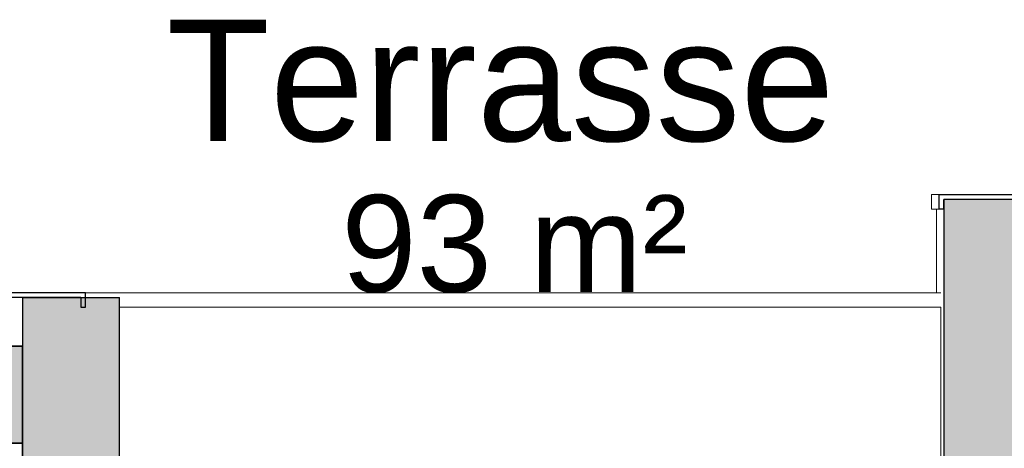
# Model space of a CAD drawing. Header units: millimetres. Extents: x -48837 to 98707, y -908 to 19261.
# Tile 102 of 143: x -38242 to -36212, y 3643 to 4526. Entities that reach past the tile are written whole.
import ezdxf

# ---------------------------------------------------------------- set-up
doc = ezdxf.new("R2010")
doc.units = ezdxf.units.MM
for name, color, linetype, lineweight in [('A-AREA-IDEN', 2, 'Continuous', 9), ('A-FLOR', 192, 'Continuous', 9), ('A-FLOR-PATT', 8, 'Continuous', 35), ('A-GENM', 13, 'Continuous', 9), ('A-GLAZ', 151, 'Continuous', 9), ('A-WALL', 113, 'Continuous', 9), ('I-WALL', 2, 'Continuous', 9)]:
    doc.layers.add(name, color=color, linetype=linetype, lineweight=lineweight)
doc.styles.add('Arial_1', font='arial.ttf', dxfattribs={"height": 200})
doc.styles.add('Arial_B', font='txt', dxfattribs={"height": 250})

# ---------------------------------------------------------------- blocks, each defined once
blk = doc.blocks.new('Skydome Long - type 1-1325392-Coupe 1')
at = {"layer": 'A-GLAZ'}
blk.add_ellipse((-37183.8, 2698.8), major_axis=(0, 893.9), ratio=1, start_param=5.642373, end_param=7.027406, dxfattribs=at)
blk = doc.blocks.new('Accrotère R_1 - Accrotère R_1-1333940-Coupe 1')
at = {"layer": 'A-GENM'}
for p, q in [((-36361.5, 4135.3), (-36361.5, 4165.3)), ((-36361.5, 4165.3), (-36346.6, 4165.3)), ((-36346.6, 4135.3), (-36361.5, 4135.3)), ((-38106.6, 3963.3), (-36342.4, 3963.3)), ((-36342.4, 3933.3), (-38036.6, 3933.3))]:
    blk.add_line(p, q, dxfattribs=at)
at = {"layer": 'A-GENM', "lineweight": 25}
for p, q in [((-36346.6, 4165.3), (-36129.7, 4165.3)), ((-36346.6, 4165.3), (-36346.6, 4135.3)), ((-36136.6, 4155.3), (-36336.6, 4155.3)), ((-36336.6, 4135.3), (-36336.6, 4155.3)), ((-36336.6, 4135.3), (-36346.6, 4135.3)), ((-38106.6, 3963.3), (-38323.5, 3963.3)), ((-38106.6, 3933.3), (-38106.6, 3963.3)), ((-38116.6, 3953.3), (-38316.6, 3953.3)), ((-38116.6, 3953.3), (-38116.6, 3933.3)), ((-38116.6, 3933.3), (-38106.6, 3933.3))]:
    blk.add_line(p, q, dxfattribs=at)

msp = doc.modelspace()

# ---------------------------------------------------------------- hatches: boundary and pattern name
at = {"layer": 'A-FLOR-PATT'}
msp.add_hatch(color=7, dxfattribs=at).paths.add_polyline_path([(-41711.952, 3653.308), (-38236.593, 3653.308), (-38236.593, 3853.308), (-45831.845, 3853.308), (-45831.845, 3653.308), (-45274.609, 3653.308)])
at = {"layer": 'A-WALL'}
for points in [[(-36136.592, 3703.308), (-36136.592, 4155.316), (-36336.593, 4155.316), (-36336.593, 3703.308)], [(-36036.592, 253.308), (-36036.592, 3703.308), (-36336.593, 3703.308), (-36336.593, 253.308)]]:
    msp.add_hatch(color=7, dxfattribs=at).paths.add_polyline_path(points)
h = msp.add_hatch(color=7, dxfattribs=at)
h.paths.add_polyline_path([(-38149.295, 2518.308), (-38036.593, 2518.308), (-38036.593, 2883.664), (-38236.593, 2873.182), (-38236.593, 2518.308)])
h.paths.add_polyline_path([(-38236.593, 3073.457), (-38036.593, 3083.938), (-38036.593, 3953.308), (-38236.593, 3953.308), (-38236.593, 3225.2)])

# ---------------------------------------------------------------- linework, layer by layer
at = {"layer": 'A-FLOR', "lineweight": 35}
for p, q in [((-38236.593, 3853.308), (-45831.845, 3853.308)), ((-38236.593, 3653.308), (-38236.593, 3853.308)), ((-45831.845, 3653.308), (-38236.593, 3653.308))]:
    msp.add_line(p, q, dxfattribs=at)
at = {"layer": 'A-WALL', "lineweight": 25}
for p, q in [((-36336.593, 4155.316), (-36336.593, 253.308)), ((-36136.592, 4155.316), (-36336.593, 4155.316)), ((-38236.593, 3953.308), (-38236.593, 3073.457)), ((-38236.593, 3953.308), (-38036.593, 3953.308)), ((-38036.593, 3083.938), (-38036.593, 3953.308))]:
    msp.add_line(p, q, dxfattribs=at)
at = {"layer": 'A-WALL'}
msp.add_line((-36351.463, 4135.316), (-36351.463, 3963.308), dxfattribs=at)
at = {"layer": 'I-WALL'}
for p, q in [((-36342.554, 3198.066), (-36342.554, 3933.308)), ((-38237.45, 3000), (-38237.45, 3653.308))]:
    msp.add_line(p, q, dxfattribs=at)

# ---------------------------------------------------------------- block references
at = {"layer": 'A-GENM'}
msp.add_blockref('Accrotère R_1 - Accrotère R_1-1333940-Coupe 1', (0, 0), dxfattribs=at)
at = {"layer": 'A-GLAZ', "lineweight": 25}
msp.add_blockref('Skydome Long - type 1-1325392-Coupe 1', (0, 0), dxfattribs=at)

# ---------------------------------------------------------------- texts
at = {"layer": 'A-AREA-IDEN', "attachment_point": 1}
for s, insert, char_height, width, style in [('Terrasse', (-37939.572, 4525.619), 250, 1755.69562, 'Arial_B'), ('93 m²', (-37579.072, 4164.58), 200, 881.85625, 'Arial_1')]:
    msp.add_mtext(s, dxfattribs=dict(at, insert=insert, char_height=char_height, width=width, style=style))

doc.saveas('drawing.dxf')
